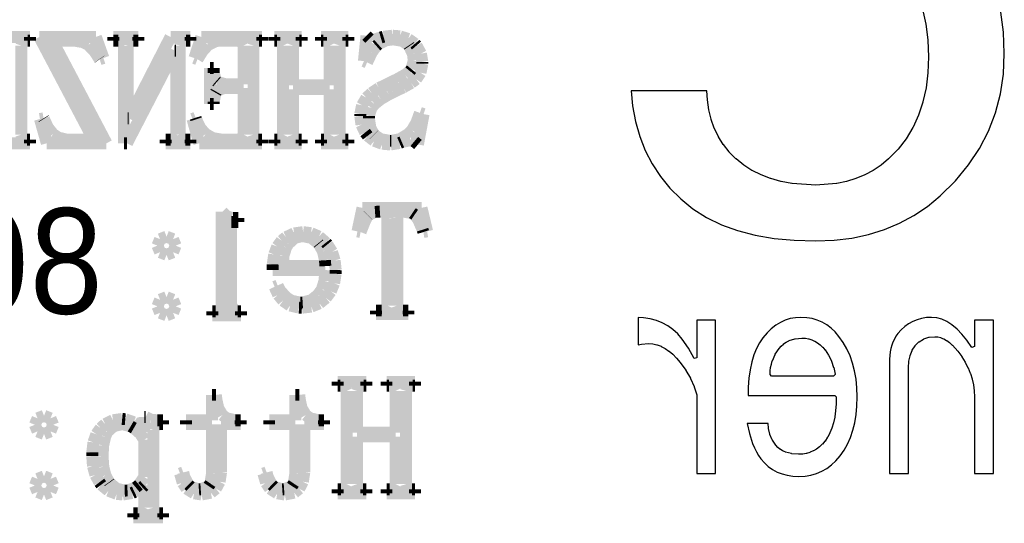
# Model space of a CAD drawing. Extents: x -53 to 531, y -106 to 304.
# Tile 8 of 66: x -26.35 to -17.96, y -99.05 to -94.75. Entities that reach past the tile are written whole.
import ezdxf

# ---------------------------------------------------------------- set-up
doc = ezdxf.new("R2010")
doc.units = 0
doc.layers.add('BOARD_GEOMETRY_SILKSCREEN_B', color=1, linetype='CONTINUOUS')

msp = doc.modelspace()

# ---------------------------------------------------------------- linework, layer by layer
at = {"layer": 'BOARD_GEOMETRY_SILKSCREEN_B'}
msp.add_lwpolyline([(-18.655538, -94.66199), (-18.627344, -94.788482), (-18.627344, -94.78899), (-18.610326, -94.923864), (-18.609818, -94.92488), (-18.604484, -95.06712), (-18.60931, -95.203264), (-18.60931, -95.20428), (-18.624804, -95.331788), (-18.624804, -95.333058), (-18.650712, -95.452184), (-18.65122, -95.453962), (-18.688812, -95.564198), (-18.68932, -95.565976), (-18.735294, -95.6691), (-18.735802, -95.670878), (-18.793714, -95.76689), (-18.794984, -95.76816), (-18.862802, -95.856298), (-18.864326, -95.857822), (-18.943828, -95.937324), (-18.94459, -95.938086), (-19.007328, -95.990664), (-19.008344, -95.99168), (-19.074892, -96.036384), (-19.075908, -96.036892), (-19.146012, -96.074992), (-19.147536, -96.0755), (-19.22272, -96.106488), (-19.223482, -96.106488), (-19.301714, -96.131888), (-19.302984, -96.131888), (-19.38528, -96.14916), (-19.386804, -96.149414), (-19.563588, -96.162876), (-19.565112, -96.162876), (-19.767296, -96.149414), (-19.76882, -96.14916), (-19.861022, -96.131888), (-19.862292, -96.131888), (-19.948906, -96.106488), (-19.949922, -96.106488), (-20.030694, -96.0755), (-20.03171, -96.074992), (-20.107402, -96.036892), (-20.108926, -96.036384), (-20.178522, -95.99168), (-20.179538, -95.990918), (-20.244308, -95.938086), (-20.245578, -95.937324), (-20.302728, -95.879666), (-20.303744, -95.878396), (-20.35302, -95.816674), (-20.353782, -95.815658), (-20.395184, -95.749618), (-20.395692, -95.748094), (-20.430998, -95.676974), (-20.431506, -95.675196), (-20.457414, -95.601282), (-20.457922, -95.600012), (-20.477226, -95.520256), (-20.477734, -95.518986), (-20.489418, -95.435674), (-20.489418, -95.434658), (-20.49272, -95.357696), (-21.139404, -95.357696), (-21.126704, -95.486474), (-21.101812, -95.620078), (-21.06549, -95.747586), (-21.019008, -95.867474), (-20.960334, -95.981774), (-20.890484, -96.087692), (-20.809204, -96.188022), (-20.717002, -96.280224), (-20.612608, -96.364298), (-20.497292, -96.436688), (-20.370038, -96.499172), (-20.232878, -96.548194), (-20.082002, -96.588072), (-19.92122, -96.615758), (-19.7485, -96.632522), (-19.564604, -96.637094), (-19.407632, -96.63176), (-19.258534, -96.613472), (-19.115532, -96.5835), (-18.979896, -96.54159), (-18.850102, -96.487488), (-18.727928, -96.421194), (-18.611596, -96.34347), (-18.502884, -96.252284), (-18.374614, -96.125284), (-18.263616, -95.990156), (-18.169636, -95.849694), (-18.092928, -95.701358), (-18.033238, -95.546926), (-17.990312, -95.38462), (-17.964912, -95.215964), (-17.957038, -95.03918), (-17.963896, -94.858586), (-17.987518, -94.68612)], dxfattribs=at)
at = {"layer": 'BOARD_GEOMETRY_SILKSCREEN_B', "const_width": 0.1016}
for points in [[(-26.266902, -94.89821), (-26.500074, -94.89821)], [(-26.341324, -94.972124), (-26.330402, -94.94012)], [(-26.330402, -94.94012), (-26.28773, -94.929706)], [(-26.28773, -94.929706), (-26.266902, -94.929706)], [(-26.266902, -94.929706), (-26.266902, -94.89821)], [(-26.186892, -94.89821), (-25.725628, -95.773748)], [(-25.7048, -94.89821), (-26.186892, -94.89821)], [(-25.614376, -95.80499), (-26.075386, -94.929706)], [(-26.075386, -94.929706), (-25.89022, -94.929706)], [(-25.89022, -94.929706), (-25.81402, -94.943168)], [(-25.640284, -95.078296), (-25.7048, -94.89821)], [(-25.555956, -94.89821), (-25.555956, -94.929706)], [(-25.343612, -94.89821), (-25.555956, -94.89821)], [(-25.555956, -94.929706), (-25.513284, -94.929706)], [(-25.513284, -94.929706), (-25.482042, -94.94012)], [(-25.482042, -94.94012), (-25.465532, -94.972124)], [(-25.43429, -94.972124), (-25.423876, -94.94012)], [(-25.068022, -94.89821), (-25.423876, -95.592646)], [(-25.423876, -94.94012), (-25.386284, -94.929706)], [(-25.386284, -94.929706), (-25.343612, -94.929706)], [(-25.343612, -94.929706), (-25.343612, -94.89821)], [(-24.898096, -94.89821), (-25.068022, -94.89821)], [(-24.98852, -94.972124), (-24.978614, -94.94012)], [(-24.978614, -94.94012), (-24.935434, -94.929706)], [(-24.935434, -94.929706), (-24.898096, -94.929706)], [(-24.898096, -94.929706), (-24.898096, -94.89821)], [(-24.805894, -94.89821), (-24.864314, -95.078296)], [(-24.286718, -94.89821), (-24.805894, -94.89821)], [(-24.747728, -94.967044), (-24.680418, -94.93377)], [(-24.680418, -94.93377), (-24.641556, -94.929706)], [(-24.641556, -94.929706), (-24.493728, -94.929706)], [(-24.493728, -94.929706), (-24.461724, -94.94012)], [(-24.461724, -94.94012), (-24.445722, -94.972124)], [(-24.360378, -94.972124), (-24.350218, -94.94012)], [(-24.350218, -94.94012), (-24.313642, -94.929706)], [(-24.313642, -94.929706), (-24.286718, -94.929706)], [(-24.286718, -94.929706), (-24.286718, -94.89821)], [(-24.182324, -94.89821), (-24.182324, -94.929706)], [(-23.948644, -94.89821), (-24.182324, -94.89821)], [(-24.182324, -94.929706), (-24.161242, -94.929706)], [(-24.161242, -94.929706), (-24.12365, -94.94012)], [(-24.12365, -94.94012), (-24.108156, -94.972124)], [(-24.023828, -94.972124), (-24.012144, -94.94012)], [(-24.012144, -94.94012), (-23.970742, -94.929706)], [(-23.970742, -94.929706), (-23.948644, -94.929706)], [(-23.948644, -94.929706), (-23.948644, -94.89821)], [(-23.784306, -94.89821), (-23.784306, -94.929706)], [(-23.551134, -94.89821), (-23.784306, -94.89821)], [(-23.784306, -94.929706), (-23.763478, -94.929706)], [(-23.763478, -94.929706), (-23.725886, -94.94012)], [(-23.725886, -94.94012), (-23.710392, -94.972124)], [(-23.626318, -94.972124), (-23.614634, -94.94012)], [(-23.614634, -94.94012), (-23.572978, -94.929706)], [(-23.572978, -94.929706), (-23.551134, -94.929706)], [(-23.551134, -94.929706), (-23.551134, -94.89821)], [(-23.396956, -94.887796), (-23.4188, -95.104458)], [(-23.371048, -94.913958), (-23.396956, -94.887796)], [(-23.344886, -94.924372), (-23.371048, -94.913958)], [(-23.27529, -94.903544), (-23.344886, -94.924372)], [(-23.297134, -94.96171), (-23.231602, -94.92742)], [(-23.251414, -94.896432), (-23.27529, -94.903544)], [(-23.175722, -94.887796), (-23.251414, -94.896432)], [(-23.231602, -94.92742), (-23.169118, -94.919292)], [(-23.110698, -94.89313), (-23.175722, -94.887796)], [(-23.169118, -94.919292), (-23.087838, -94.932754)], [(-23.041102, -94.91599), (-23.110698, -94.89313)], [(-23.087838, -94.932754), (-23.036022, -94.971108)], [(-22.983698, -94.95663), (-23.041102, -94.91599)], [(-26.341324, -95.731076), (-26.341324, -94.972124)], [(-25.81402, -94.943168), (-25.7683, -94.967044)], [(-25.7683, -94.967044), (-25.718516, -95.018098)], [(-25.718516, -95.018098), (-25.673812, -95.086932)], [(-25.465532, -94.972124), (-25.465532, -95.80499)], [(-25.439624, -95.80499), (-25.031446, -95.014796)], [(-25.43429, -95.592646), (-25.43429, -94.972124)], [(-25.031446, -95.014796), (-25.020016, -95.014796)], [(-25.020016, -95.014796), (-25.020016, -95.731076)], [(-24.98852, -95.731076), (-24.98852, -94.972124)], [(-24.838152, -95.08871), (-24.794718, -95.018098)], [(-24.794718, -95.018098), (-24.747728, -94.967044)], [(-24.445722, -94.972124), (-24.445722, -95.301308)], [(-24.360378, -95.731076), (-24.360378, -94.972124)], [(-24.108156, -94.972124), (-24.108156, -95.731076)], [(-24.023828, -95.311722), (-24.023828, -94.972124)], [(-23.710392, -94.972124), (-23.710392, -95.311722)], [(-23.626318, -95.731076), (-23.626318, -94.972124)], [(-23.352252, -95.03156), (-23.312628, -94.975426)], [(-23.312628, -94.975426), (-23.297134, -94.96171)], [(-23.036022, -94.971108), (-23.031704, -94.977458)], [(-23.031704, -94.977458), (-23.000716, -95.045022)], [(-22.970236, -94.972124), (-22.983698, -94.95663)], [(-22.932644, -95.040958), (-22.970236, -94.972124)], [(-25.673812, -95.086932), (-25.672542, -95.08871)], [(-25.672542, -95.08871), (-25.640284, -95.078296)], [(-24.864314, -95.078296), (-24.838152, -95.08871)], [(-23.4188, -95.104458), (-23.391876, -95.115888)], [(-23.391876, -95.115888), (-23.352252, -95.03156)], [(-22.994112, -95.099124), (-23.012908, -95.173292)], [(-23.000716, -95.045022), (-22.994112, -95.099124)], [(-22.920198, -95.110808), (-22.932644, -95.040958)], [(-24.73198, -95.163894), (-24.73198, -95.47098)], [(-24.699722, -95.163894), (-24.73198, -95.163894)], [(-24.699722, -95.205296), (-24.699722, -95.163894)], [(-23.026624, -95.189802), (-23.06701, -95.221044)], [(-23.012908, -95.173292), (-23.026624, -95.189802)], [(-22.935946, -95.203264), (-22.920198, -95.125286)], [(-22.920198, -95.125286), (-22.920198, -95.110808)], [(-24.678894, -95.275146), (-24.699722, -95.205296)], [(-24.671528, -95.281496), (-24.678894, -95.275146)], [(-23.137114, -95.259652), (-23.21179, -95.295974)], [(-23.06701, -95.221044), (-23.137114, -95.259652)], [(-23.015956, -95.290894), (-22.973284, -95.258636)], [(-22.973284, -95.258636), (-22.935946, -95.203264)], [(-24.678894, -95.364808), (-24.615394, -95.333566)], [(-24.5999, -95.301308), (-24.671528, -95.281496)], [(-24.615394, -95.333566), (-24.445722, -95.333566)], [(-24.445722, -95.301308), (-24.5999, -95.301308)], [(-24.445722, -95.333566), (-24.445722, -95.731076)], [(-23.710392, -95.311722), (-24.023828, -95.311722)], [(-24.023828, -95.34398), (-23.710392, -95.34398)], [(-24.023828, -95.731076), (-24.023828, -95.34398)], [(-23.710392, -95.34398), (-23.710392, -95.731076)], [(-23.290784, -95.334582), (-23.353522, -95.376238)], [(-23.21179, -95.295974), (-23.290784, -95.334582)], [(-23.169118, -95.369888), (-23.083012, -95.328232)], [(-23.083012, -95.328232), (-23.015956, -95.290894)], [(-24.699722, -95.450152), (-24.684228, -95.374206)], [(-24.684228, -95.374206), (-24.678894, -95.364808)], [(-23.396956, -95.417894), (-23.434548, -95.481394)], [(-23.353522, -95.376238), (-23.396956, -95.417894)], [(-23.328376, -95.47098), (-23.276306, -95.429324)], [(-23.276306, -95.429324), (-23.207726, -95.388684)], [(-23.207726, -95.388684), (-23.169118, -95.369888)], [(-24.73198, -95.47098), (-24.699722, -95.47098)], [(-24.699722, -95.47098), (-24.699722, -95.450152)], [(-23.434548, -95.481394), (-23.450042, -95.556324)], [(-23.376128, -95.571818), (-23.3553, -95.504254)], [(-23.3553, -95.504254), (-23.328376, -95.47098)], [(-26.150824, -95.592646), (-26.181812, -95.59798)], [(-26.181812, -95.59798), (-26.123392, -95.80499)], [(-26.148284, -95.59671), (-26.150824, -95.592646)], [(-26.112978, -95.67291), (-26.148284, -95.59671)], [(-25.423876, -95.592646), (-25.43429, -95.592646)], [(-24.8539, -95.587566), (-24.880824, -95.59798)], [(-24.880824, -95.59798), (-24.822912, -95.80499)], [(-24.849582, -95.601028), (-24.8539, -95.587566)], [(-24.814276, -95.674942), (-24.849582, -95.601028)], [(-23.450042, -95.556324), (-23.450042, -95.571818)], [(-23.450042, -95.571818), (-23.439628, -95.646748)], [(-23.376128, -95.59163), (-23.376128, -95.571818)], [(-23.363682, -95.671894), (-23.376128, -95.59163)], [(-22.941026, -95.54591), (-22.971252, -95.630238)], [(-22.95779, -95.815404), (-22.909784, -95.556324)], [(-22.909784, -95.556324), (-22.941026, -95.54591)], [(-26.070306, -95.725996), (-26.112978, -95.67291)], [(-24.769826, -95.725996), (-24.814276, -95.674942)], [(-23.439628, -95.646748), (-23.408386, -95.713296)], [(-23.333456, -95.731076), (-23.363682, -95.671894)], [(-23.008844, -95.693738), (-23.047198, -95.731076)], [(-22.971252, -95.630238), (-23.008844, -95.693738)], [(-26.330402, -95.762318), (-26.341324, -95.731076)], [(-26.293318, -95.773748), (-26.330402, -95.762318)], [(-26.266902, -95.773748), (-26.293318, -95.773748)], [(-26.266902, -95.80499), (-26.266902, -95.773748)], [(-26.024332, -95.757238), (-26.070306, -95.725996)], [(-25.95372, -95.773748), (-26.024332, -95.757238)], [(-25.725628, -95.773748), (-25.95372, -95.773748)], [(-25.11044, -95.773748), (-25.11044, -95.80499)], [(-25.068022, -95.773748), (-25.11044, -95.773748)], [(-25.036526, -95.762318), (-25.068022, -95.773748)], [(-25.020016, -95.731076), (-25.036526, -95.762318)], [(-24.978614, -95.762318), (-24.98852, -95.731076)], [(-24.941022, -95.773748), (-24.978614, -95.762318)], [(-24.898096, -95.773748), (-24.941022, -95.773748)], [(-24.898096, -95.80499), (-24.898096, -95.773748)], [(-24.707088, -95.761302), (-24.769826, -95.725996)], [(-24.631142, -95.773748), (-24.707088, -95.761302)], [(-24.493728, -95.773748), (-24.631142, -95.773748)], [(-24.461724, -95.762318), (-24.493728, -95.773748)], [(-24.445722, -95.731076), (-24.461724, -95.762318)], [(-24.350218, -95.762318), (-24.360378, -95.731076)], [(-24.318722, -95.773748), (-24.350218, -95.762318)], [(-24.286718, -95.773748), (-24.318722, -95.773748)], [(-24.286718, -95.80499), (-24.286718, -95.773748)], [(-24.182324, -95.773748), (-24.182324, -95.80499)], [(-24.155908, -95.773748), (-24.182324, -95.773748)], [(-24.12365, -95.762318), (-24.155908, -95.773748)], [(-24.108156, -95.731076), (-24.12365, -95.762318)], [(-24.012144, -95.762318), (-24.023828, -95.731076)], [(-23.975822, -95.773748), (-24.012144, -95.762318)], [(-23.948644, -95.773748), (-23.975822, -95.773748)], [(-23.948644, -95.80499), (-23.948644, -95.773748)], [(-23.784306, -95.773748), (-23.784306, -95.80499)], [(-23.758144, -95.773748), (-23.784306, -95.773748)], [(-23.725886, -95.762318), (-23.758144, -95.773748)], [(-23.710392, -95.731076), (-23.725886, -95.762318)], [(-23.614634, -95.762318), (-23.626318, -95.731076)], [(-23.578312, -95.773748), (-23.614634, -95.762318)], [(-23.551134, -95.773748), (-23.578312, -95.773748)], [(-23.551134, -95.80499), (-23.551134, -95.773748)], [(-23.408386, -95.713296), (-23.386542, -95.74149)], [(-23.386542, -95.74149), (-23.331424, -95.784162)], [(-23.33244, -95.732092), (-23.333456, -95.731076)], [(-23.274274, -95.7707), (-23.33244, -95.732092)], [(-23.196042, -95.784162), (-23.274274, -95.7707)], [(-23.112222, -95.769684), (-23.185628, -95.784162)], [(-23.047198, -95.731076), (-23.112222, -95.769684)], [(-23.095204, -95.794576), (-23.02129, -95.779082)], [(-23.02129, -95.779082), (-22.989032, -95.789496)], [(-26.500074, -95.80499), (-26.266902, -95.80499)], [(-26.123392, -95.80499), (-25.614376, -95.80499)], [(-25.465532, -95.80499), (-25.439624, -95.80499)], [(-25.11044, -95.80499), (-24.898096, -95.80499)], [(-24.822912, -95.80499), (-24.286718, -95.80499)], [(-24.182324, -95.80499), (-23.948644, -95.80499)], [(-23.784306, -95.80499), (-23.551134, -95.80499)], [(-23.331424, -95.784162), (-23.262844, -95.809308)], [(-23.262844, -95.809308), (-23.191216, -95.815404)], [(-23.185628, -95.784162), (-23.196042, -95.784162)], [(-23.191216, -95.815404), (-23.115016, -95.802958)], [(-23.115016, -95.802958), (-23.095204, -95.794576)], [(-22.989032, -95.789496), (-22.95779, -95.815404)], [(-23.431246, -96.355916), (-23.473918, -96.556576)], [(-22.92731, -96.355916), (-23.431246, -96.355916)], [(-22.879558, -96.556576), (-22.92731, -96.355916)], [(-24.63292, -96.38919), (-24.63292, -97.26676)], [(-24.582628, -96.435926), (-24.62657, -96.38919)], [(-24.59101, -96.424242), (-24.551386, -96.441006)], [(-24.552402, -96.444562), (-24.552402, -97.23882)], [(-24.534114, -96.443292), (-24.48941, -96.443292)], [(-24.48941, -96.443292), (-24.48941, -96.47682)], [(-23.410418, -96.4692), (-23.38451, -96.420432)], [(-23.38451, -96.420432), (-23.383494, -96.419416)], [(-23.383494, -96.419416), (-23.324058, -96.390206)], [(-23.324058, -96.390206), (-23.282402, -96.387412)], [(-23.282402, -96.387412), (-23.224236, -96.392238)], [(-23.224236, -96.392238), (-23.218902, -96.445324)], [(-23.218902, -96.445324), (-23.218902, -97.188528)], [(-23.134574, -96.440244), (-23.128224, -96.392238)], [(-23.134574, -97.188528), (-23.134574, -96.440244)], [(-23.128224, -96.392238), (-23.086822, -96.387412)], [(-23.086822, -96.387412), (-23.005542, -96.40062)], [(-23.005542, -96.40062), (-22.98573, -96.414082)], [(-22.98573, -96.414082), (-22.954488, -96.458024)], [(-24.623522, -96.53651), (-24.633936, -96.486472)], [(-24.550878, -96.47682), (-24.607012, -96.487996)], [(-24.48941, -96.47682), (-24.550878, -96.47682)], [(-23.446994, -96.56191), (-23.410418, -96.4692)], [(-22.954488, -96.458024), (-22.918166, -96.542098)], [(-25.102058, -96.601026), (-25.157176, -96.62287)], [(-25.046686, -96.62287), (-25.102058, -96.601026)], [(-24.08301, -96.605598), (-24.120602, -96.635824)], [(-24.014176, -96.57334), (-24.08301, -96.605598)], [(-24.064214, -96.663002), (-24.009096, -96.611948)], [(-23.937214, -96.562926), (-24.014176, -96.57334)], [(-24.009096, -96.611948), (-23.942548, -96.5962)], [(-23.942548, -96.5962), (-23.866602, -96.611948)], [(-23.86965, -96.571308), (-23.937214, -96.562926)], [(-23.801832, -96.600518), (-23.86965, -96.571308)], [(-23.866602, -96.611948), (-23.808182, -96.657668)], [(-23.74265, -96.652588), (-23.801832, -96.600518)], [(-23.473918, -96.556576), (-23.446994, -96.56191)], [(-22.918166, -96.542098), (-22.911816, -96.56191)], [(-22.911816, -96.56191), (-22.879558, -96.556576)], [(-25.157176, -96.62287), (-25.179782, -96.677988)], [(-25.179782, -96.677988), (-25.157176, -96.734122)], [(-25.02408, -96.677988), (-25.046686, -96.62287)], [(-25.046686, -96.734122), (-25.02408, -96.677988)], [(-24.15794, -96.685862), (-24.184102, -96.753426)], [(-24.120602, -96.635824), (-24.15794, -96.685862)], [(-24.104854, -96.764856), (-24.08301, -96.69399)], [(-24.08301, -96.69399), (-24.064214, -96.663002)], [(-23.808182, -96.657668), (-23.803864, -96.663002)], [(-23.803864, -96.663002), (-23.768558, -96.726502)], [(-23.730204, -96.668082), (-23.74265, -96.652588)], [(-23.69058, -96.731582), (-23.730204, -96.668082)], [(-25.157176, -96.734122), (-25.102058, -96.755966)], [(-25.102058, -96.755966), (-25.046686, -96.734122)], [(-24.184102, -96.753426), (-24.196548, -96.837754)], [(-24.108918, -96.852486), (-24.104854, -96.764856)], [(-23.768558, -96.726502), (-23.750778, -96.802448)], [(-23.66772, -96.80448), (-23.69058, -96.731582)], [(-24.196548, -96.837754), (-24.197564, -96.88576)], [(-23.74773, -96.852486), (-24.108918, -96.852486)], [(-23.750778, -96.802448), (-23.74773, -96.852486)], [(-23.659338, -96.88576), (-23.66772, -96.80448)], [(-24.197564, -96.88576), (-23.74773, -96.88576)], [(-23.74773, -96.88576), (-23.755096, -96.978216)], [(-23.6728, -96.999044), (-23.660354, -96.918018)], [(-23.660354, -96.918018), (-23.659338, -96.88576)], [(-24.153876, -97.018856), (-24.1808, -97.02927)], [(-24.1808, -97.02927), (-24.149558, -97.097088)], [(-24.133048, -97.061528), (-24.153876, -97.018856)], [(-23.755096, -96.978216), (-23.77694, -97.049082)], [(-23.700994, -97.067878), (-23.6728, -96.999044)], [(-25.102058, -97.117154), (-25.157176, -97.139252)], [(-25.046686, -97.139252), (-25.102058, -97.117154)], [(-24.149558, -97.097088), (-24.108918, -97.147126)], [(-24.080978, -97.118932), (-24.133048, -97.061528)], [(-24.036274, -97.147888), (-24.080978, -97.118932)], [(-23.809198, -97.096072), (-23.867364, -97.142808)], [(-23.77694, -97.049082), (-23.809198, -97.096072)], [(-23.798784, -97.169986), (-23.74265, -97.124012)], [(-23.74265, -97.124012), (-23.700994, -97.067878)], [(-25.157176, -97.139252), (-25.179782, -97.195386)], [(-25.179782, -97.195386), (-25.157176, -97.250504)], [(-25.02408, -97.195386), (-25.046686, -97.139252)], [(-25.046686, -97.250504), (-25.02408, -97.195386)], [(-24.544782, -97.193862), (-24.528272, -97.227136)], [(-24.108918, -97.147126), (-24.04872, -97.188528)], [(-24.04872, -97.188528), (-23.972774, -97.206308)], [(-23.959058, -97.163636), (-24.036274, -97.147888)], [(-23.972774, -97.206308), (-23.947628, -97.207324)], [(-23.941278, -97.16262), (-23.959058, -97.163636)], [(-23.947628, -97.207324), (-23.867364, -97.197926)], [(-23.867364, -97.142808), (-23.941278, -97.16262)], [(-23.867364, -97.197926), (-23.798784, -97.169986)], [(-23.218902, -97.188528), (-23.234396, -97.220024)], [(-23.123144, -97.220024), (-23.134574, -97.188528)], [(-25.157176, -97.250504), (-25.102058, -97.272348)], [(-25.102058, -97.272348), (-25.046686, -97.250504)], [(-24.711406, -97.27184), (-24.711406, -97.238566)], [(-24.711406, -97.238566), (-24.683466, -97.238566)], [(-24.466804, -97.27184), (-24.711406, -97.27184)], [(-24.683466, -97.238566), (-24.644858, -97.227136)], [(-24.528272, -97.227136), (-24.494998, -97.238566)], [(-24.494998, -97.238566), (-24.466804, -97.238566)], [(-24.466804, -97.238566), (-24.466804, -97.27184)], [(-23.266908, -97.2312), (-23.31466, -97.2312)], [(-23.31466, -97.2312), (-23.31466, -97.262442)], [(-23.31466, -97.262442), (-23.038816, -97.262442)], [(-23.234396, -97.220024), (-23.266908, -97.2312)], [(-23.086822, -97.2312), (-23.123144, -97.220024)], [(-23.038816, -97.2312), (-23.086822, -97.2312)], [(-23.038816, -97.262442), (-23.038816, -97.2312)], [(-23.64359, -97.839022), (-23.64359, -97.872296)], [(-23.398988, -97.839022), (-23.64359, -97.839022)], [(-23.64359, -97.872296), (-23.620476, -97.872296)], [(-23.620476, -97.872296), (-23.582122, -97.88398)], [(-23.465536, -97.88398), (-23.420832, -97.872296)], [(-23.420832, -97.872296), (-23.398988, -97.872296)], [(-23.398988, -97.872296), (-23.398988, -97.839022)], [(-23.226014, -97.839022), (-23.226014, -97.872296)], [(-22.982428, -97.839022), (-23.226014, -97.839022)], [(-23.226014, -97.872296), (-23.20417, -97.872296)], [(-23.20417, -97.872296), (-23.165816, -97.88398)], [(-23.048976, -97.88398), (-23.004272, -97.872296)], [(-23.004272, -97.872296), (-22.982428, -97.872296)], [(-22.982428, -97.872296), (-22.982428, -97.839022)], [(-24.714708, -97.950274), (-24.714708, -98.166682)], [(-24.681434, -97.950274), (-24.714708, -97.950274)], [(-24.6761, -97.994216), (-24.681434, -97.950274)], [(-24.003762, -97.950274), (-24.003762, -98.166682)], [(-23.970488, -97.950274), (-24.003762, -97.950274)], [(-23.965154, -97.994216), (-23.970488, -97.950274)], [(-23.582122, -97.88398), (-23.565612, -97.917)], [(-23.565612, -97.917), (-23.565612, -98.711512)], [(-23.476966, -97.917), (-23.465536, -97.88398)], [(-23.476966, -98.272092), (-23.476966, -97.917)], [(-23.165816, -97.88398), (-23.149052, -97.917)], [(-23.149052, -97.917), (-23.149052, -98.272092)], [(-23.05939, -97.917), (-23.048976, -97.88398)], [(-23.05939, -98.711512), (-23.05939, -97.917)], [(-24.660606, -98.064066), (-24.6761, -97.994216)], [(-23.94966, -98.064066), (-23.965154, -97.994216)], [(-26.147014, -98.128582), (-26.202132, -98.150426)], [(-26.091896, -98.150426), (-26.147014, -98.128582)], [(-24.626316, -98.121978), (-24.660606, -98.064066)], [(-24.58974, -98.14941), (-24.626316, -98.121978)], [(-23.915116, -98.121978), (-23.94966, -98.064066)], [(-23.878794, -98.14941), (-23.915116, -98.121978)], [(-26.202132, -98.150426), (-26.224992, -98.20529)], [(-26.224992, -98.20529), (-26.202132, -98.261678)], [(-26.069036, -98.20529), (-26.091896, -98.150426)], [(-26.091896, -98.261678), (-26.069036, -98.20529)], [(-25.625552, -98.199194), (-25.66416, -98.233484)], [(-25.559004, -98.166682), (-25.625552, -98.199194)], [(-25.608788, -98.267012), (-25.55367, -98.216974)], [(-25.480772, -98.155506), (-25.559004, -98.166682)], [(-25.55367, -98.216974), (-25.480772, -98.20021)], [(-25.453848, -98.157792), (-25.480772, -98.155506)], [(-25.480772, -98.20021), (-25.407874, -98.21799)], [(-25.38095, -98.1837), (-25.453848, -98.157792)], [(-25.34666, -98.207576), (-25.38095, -98.1837)], [(-25.292304, -98.267012), (-25.34666, -98.207576)], [(-25.292304, -98.138996), (-25.292304, -98.267012)], [(-25.280874, -98.138996), (-25.292304, -98.138996)], [(-25.23617, -98.161602), (-25.280874, -98.138996)], [(-25.181052, -98.166682), (-25.23617, -98.161602)], [(-25.214326, -98.249994), (-25.202896, -98.216974)], [(-25.202896, -98.216974), (-25.164288, -98.20021)], [(-25.131014, -98.166682), (-25.181052, -98.166682)], [(-25.164288, -98.20021), (-25.131014, -98.20021)], [(-25.131014, -98.20021), (-25.131014, -98.166682)], [(-24.93645, -98.166682), (-24.93645, -98.20021)], [(-24.714708, -98.166682), (-24.93645, -98.166682)], [(-24.93645, -98.20021), (-24.714708, -98.20021)], [(-24.714708, -98.20021), (-24.714708, -98.621596)], [(-24.636476, -98.20021), (-24.470106, -98.20021)], [(-24.636476, -98.607372), (-24.636476, -98.20021)], [(-24.51481, -98.166682), (-24.58974, -98.14941)], [(-24.470106, -98.166682), (-24.51481, -98.166682)], [(-24.470106, -98.20021), (-24.470106, -98.166682)], [(-24.22652, -98.166682), (-24.22652, -98.20021)], [(-24.003762, -98.166682), (-24.22652, -98.166682)], [(-24.22652, -98.20021), (-24.003762, -98.20021)], [(-24.003762, -98.20021), (-24.003762, -98.621596)], [(-23.9268, -98.20021), (-23.760176, -98.20021)], [(-23.9268, -98.607372), (-23.9268, -98.20021)], [(-23.803864, -98.166682), (-23.878794, -98.14941)], [(-23.760176, -98.166682), (-23.803864, -98.166682)], [(-23.760176, -98.20021), (-23.760176, -98.166682)], [(-26.202132, -98.261678), (-26.147014, -98.283522)], [(-26.147014, -98.283522), (-26.091896, -98.261678)], [(-25.701498, -98.285808), (-25.725374, -98.355404)], [(-25.66416, -98.233484), (-25.701498, -98.285808)], [(-25.625552, -98.307398), (-25.608788, -98.267012)], [(-25.407874, -98.21799), (-25.38095, -98.233484)], [(-25.38095, -98.233484), (-25.326848, -98.280474)], [(-25.326848, -98.280474), (-25.292304, -98.333306)], [(-25.214326, -98.91141), (-25.214326, -98.249994)], [(-23.149052, -98.272092), (-23.476966, -98.272092)], [(-25.725374, -98.355404), (-25.735788, -98.44151)], [(-25.647396, -98.47199), (-25.642316, -98.381566)], [(-25.642316, -98.381566), (-25.625552, -98.307398)], [(-25.292304, -98.333306), (-25.292304, -98.64979)], [(-23.476966, -98.305366), (-23.149052, -98.305366)], [(-23.476966, -98.711512), (-23.476966, -98.305366)], [(-23.149052, -98.305366), (-23.149052, -98.711512)], [(-25.735788, -98.44151), (-25.735788, -98.47199)], [(-25.735788, -98.47199), (-25.729692, -98.558096)], [(-25.6413, -98.562668), (-25.647396, -98.47199)], [(-25.729692, -98.558096), (-25.708864, -98.63328)], [(-25.708864, -98.63328), (-25.674574, -98.69551)], [(-25.622504, -98.637598), (-25.6413, -98.562668)], [(-24.95931, -98.611182), (-24.986488, -98.621596)], [(-24.986488, -98.621596), (-24.96439, -98.700082)], [(-24.949912, -98.650806), (-24.95931, -98.611182)], [(-24.714708, -98.621596), (-24.72817, -98.706178)], [(-24.649176, -98.690684), (-24.636476, -98.607372)], [(-24.248364, -98.611182), (-24.276304, -98.621596)], [(-24.276304, -98.621596), (-24.253444, -98.700082)], [(-24.238966, -98.650806), (-24.248364, -98.611182)], [(-24.003762, -98.621596), (-24.017224, -98.706178)], [(-23.939246, -98.690684), (-23.9268, -98.607372)], [(-26.202132, -98.666808), (-26.224992, -98.722688)], [(-26.147014, -98.64471), (-26.202132, -98.666808)], [(-26.091896, -98.666808), (-26.147014, -98.64471)], [(-26.069036, -98.722688), (-26.091896, -98.666808)], [(-25.674574, -98.69551), (-25.658826, -98.716592)], [(-25.658826, -98.716592), (-25.597358, -98.767392)], [(-25.592278, -98.694494), (-25.622504, -98.637598)], [(-25.588976, -98.699066), (-25.592278, -98.694494)], [(-25.528778, -98.749866), (-25.588976, -98.699066)], [(-25.337262, -98.717608), (-25.364186, -98.739706)], [(-25.292304, -98.64979), (-25.337262, -98.717608)], [(-24.96439, -98.700082), (-24.931116, -98.749866)], [(-24.914606, -98.716592), (-24.949912, -98.650806)], [(-24.897842, -98.733102), (-24.914606, -98.716592)], [(-24.72817, -98.706178), (-24.742902, -98.728022)], [(-24.681434, -98.749866), (-24.649176, -98.690684)], [(-24.253444, -98.700082), (-24.22017, -98.749866)], [(-24.20366, -98.716592), (-24.238966, -98.650806)], [(-24.186896, -98.733102), (-24.20366, -98.716592)], [(-24.017224, -98.706178), (-24.031702, -98.728022)], [(-23.970488, -98.749866), (-23.939246, -98.690684)], [(-23.565612, -98.711512), (-23.582122, -98.744786)], [(-23.465536, -98.744786), (-23.476966, -98.711512)], [(-23.149052, -98.711512), (-23.165816, -98.744786)], [(-23.048976, -98.744786), (-23.05939, -98.711512)], [(-26.224992, -98.722688), (-26.202132, -98.777806)], [(-26.202132, -98.777806), (-26.147014, -98.799904)], [(-26.147014, -98.799904), (-26.091896, -98.777806)], [(-26.091896, -98.777806), (-26.069036, -98.722688)], [(-25.597358, -98.767392), (-25.527762, -98.79457)], [(-25.458928, -98.766376), (-25.528778, -98.749866)], [(-25.527762, -98.79457), (-25.475692, -98.799904)], [(-25.475692, -98.799904), (-25.395428, -98.787204)], [(-25.435052, -98.765614), (-25.458928, -98.766376)], [(-25.364186, -98.739706), (-25.435052, -98.765614)], [(-25.395428, -98.787204), (-25.375616, -98.777806)], [(-25.375616, -98.777806), (-25.309068, -98.738182)], [(-25.309068, -98.738182), (-25.292304, -98.722688)], [(-25.292304, -98.722688), (-25.292304, -98.91141)], [(-24.931116, -98.749866), (-24.867616, -98.78949)], [(-24.826214, -98.756216), (-24.897842, -98.733102)], [(-24.867616, -98.78949), (-24.8031, -98.799904)], [(-24.810466, -98.7552), (-24.826214, -98.756216)], [(-24.742902, -98.728022), (-24.810466, -98.7552)], [(-24.8031, -98.799904), (-24.724106, -98.78441)], [(-24.724106, -98.78441), (-24.681434, -98.749866)], [(-24.22017, -98.749866), (-24.157686, -98.78949)], [(-24.115014, -98.756216), (-24.186896, -98.733102)], [(-24.157686, -98.78949), (-24.09317, -98.799904)], [(-24.09952, -98.7552), (-24.115014, -98.756216)], [(-24.031702, -98.728022), (-24.09952, -98.7552)], [(-24.09317, -98.799904), (-24.01316, -98.78441)], [(-24.01316, -98.78441), (-23.970488, -98.749866)], [(-23.64359, -98.756216), (-23.64359, -98.78949)], [(-23.615396, -98.756216), (-23.64359, -98.756216)], [(-23.64359, -98.78949), (-23.398988, -98.78949)], [(-23.582122, -98.744786), (-23.615396, -98.756216)], [(-23.426928, -98.756216), (-23.465536, -98.744786)], [(-23.398988, -98.756216), (-23.426928, -98.756216)], [(-23.398988, -98.78949), (-23.398988, -98.756216)], [(-23.226014, -98.756216), (-23.226014, -98.78949)], [(-23.19909, -98.756216), (-23.226014, -98.756216)], [(-23.226014, -98.78949), (-22.982428, -98.78949)], [(-23.165816, -98.744786), (-23.19909, -98.756216)], [(-23.009606, -98.756216), (-23.048976, -98.744786)], [(-22.982428, -98.756216), (-23.009606, -98.756216)], [(-22.982428, -98.78949), (-22.982428, -98.756216)], [(-25.38603, -98.961194), (-25.38603, -98.994468)], [(-25.347676, -98.961194), (-25.38603, -98.961194)], [(-25.309068, -98.94951), (-25.347676, -98.961194)], [(-25.292304, -98.91141), (-25.309068, -98.94951)], [(-25.202896, -98.94951), (-25.214326, -98.91141)], [(-25.164288, -98.961194), (-25.202896, -98.94951)], [(-25.131014, -98.961194), (-25.164288, -98.961194)], [(-25.131014, -98.994468), (-25.131014, -98.961194)], [(-25.38603, -98.994468), (-25.131014, -98.994468)]]:
    msp.add_lwpolyline(points, dxfattribs=at)
at = {"layer": 'BOARD_GEOMETRY_SILKSCREEN_B'}
for points in [[(-20.418806, -98.621088), (-20.418806, -97.312988), (-20.579588, -97.312988), (-20.579588, -97.63379), (-20.60321, -97.639886), (-20.651724, -97.550986), (-20.704302, -97.474786), (-20.741894, -97.431098), (-20.783042, -97.39376), (-20.82673, -97.361756), (-20.87372, -97.335594), (-20.923504, -97.315782), (-20.977098, -97.300796), (-21.03374, -97.292414), (-21.080984, -97.289874), (-21.080984, -97.522792), (-21.052028, -97.516696), (-21.049996, -97.516696), (-20.992084, -97.513394), (-20.990306, -97.513394), (-20.955508, -97.516188), (-20.953984, -97.516188), (-20.919694, -97.5233), (-20.918424, -97.524316), (-20.884896, -97.536), (-20.883626, -97.53727), (-20.850606, -97.55378), (-20.84959, -97.554288), (-20.817078, -97.576386), (-20.815808, -97.576894), (-20.784312, -97.604072), (-20.783296, -97.60458), (-20.752308, -97.636584), (-20.7518, -97.637092), (-20.721828, -97.67316), (-20.72132, -97.674176), (-20.673822, -97.74047), (-20.673314, -97.741486), (-20.634198, -97.808796), (-20.633944, -97.81032), (-20.60321, -97.879916), (-20.602702, -97.881186), (-20.580096, -97.95129), (-20.579588, -97.9551), (-20.579588, -98.621088)], [(-19.709892, -98.644964), (-19.656298, -98.64217), (-19.606006, -98.633788), (-19.558508, -98.621088), (-19.513296, -98.601784), (-19.470624, -98.5774), (-19.430492, -98.547682), (-19.392646, -98.512376), (-19.357594, -98.470974), (-19.323304, -98.422968), (-19.29384, -98.369882), (-19.268694, -98.312986), (-19.248374, -98.25228), (-19.232118, -98.187256), (-19.220942, -98.118422), (-19.21383, -98.04527), (-19.211798, -97.967292), (-19.214084, -97.890076), (-19.221196, -97.8154), (-19.233642, -97.746058), (-19.250406, -97.679256), (-19.272504, -97.617026), (-19.29892, -97.55759), (-19.330416, -97.50298), (-19.366992, -97.451164), (-19.399504, -97.413572), (-19.434302, -97.380298), (-19.47164, -97.352866), (-19.51101, -97.329498), (-19.552412, -97.31248), (-19.596608, -97.29978), (-19.642582, -97.29216), (-19.691096, -97.289366), (-19.737832, -97.29216), (-19.782282, -97.300288), (-19.8247, -97.313496), (-19.866102, -97.332292), (-19.90598, -97.357184), (-19.94408, -97.386394), (-19.980402, -97.4217), (-20.015708, -97.462594), (-20.044918, -97.506282), (-20.070826, -97.554796), (-20.092924, -97.610168), (-20.110704, -97.669858), (-20.124674, -97.735898), (-20.134834, -97.807526), (-20.14093, -97.884488), (-20.142708, -97.954592), (-19.403822, -97.954592), (-19.391122, -97.967292), (-19.392138, -98.027998), (-19.392392, -98.029014), (-19.396202, -98.084894), (-19.39671, -98.086164), (-19.403822, -98.138488), (-19.403822, -98.138996), (-19.414236, -98.187256), (-19.41449, -98.188272), (-19.42719, -98.232722), (-19.427698, -98.233484), (-19.4437, -98.27387), (-19.444208, -98.274886), (-19.463004, -98.3107), (-19.46402, -98.312224), (-19.48561, -98.34372), (-19.486626, -98.344482), (-19.508216, -98.369882), (-19.509232, -98.37039), (-19.532092, -98.392488), (-19.533108, -98.392996), (-19.557746, -98.411792), (-19.559016, -98.413062), (-19.584924, -98.427286), (-19.586194, -98.428556), (-19.613626, -98.439986), (-19.614896, -98.440494), (-19.644106, -98.449384), (-19.64563, -98.449384), (-19.675602, -98.454464), (-19.677126, -98.454464), (-19.709384, -98.455988), (-19.710908, -98.455988), (-19.771106, -98.45167), (-19.773392, -98.451416), (-19.824446, -98.4377), (-19.826224, -98.437192), (-19.848322, -98.427286), (-19.8501, -98.426778), (-19.869912, -98.414078), (-19.871182, -98.413316), (-19.8882, -98.398584), (-19.889978, -98.397568), (-19.905218, -98.380296), (-19.906234, -98.379026), (-19.934428, -98.335592), (-19.935698, -98.334068), (-19.95551, -98.287586), (-19.956526, -98.2853), (-19.968718, -98.236786), (-19.969226, -98.2345), (-19.972274, -98.194368), (-20.149312, -98.194368), (-20.131024, -98.278696), (-20.1041, -98.365056), (-20.088606, -98.402394), (-20.071842, -98.436684), (-20.0533, -98.467926), (-20.033996, -98.495358), (-20.003008, -98.530918), (-19.969988, -98.56089), (-19.933412, -98.586798), (-19.894804, -98.60788), (-19.852894, -98.623882), (-19.80819, -98.63582), (-19.760692, -98.642678)], [(-18.05051, -98.621088), (-18.05051, -97.312988), (-18.211292, -97.312988), (-18.211292, -97.538286), (-18.234406, -97.545398), (-18.275808, -97.484692), (-18.318226, -97.432622), (-18.36039, -97.38868), (-18.403316, -97.352358), (-18.445988, -97.324926), (-18.488914, -97.305114), (-18.532602, -97.293176), (-18.576798, -97.289366), (-18.620486, -97.291398), (-18.662142, -97.298256), (-18.701512, -97.309178), (-18.738342, -97.324164), (-18.772886, -97.343722), (-18.805398, -97.36709), (-18.835624, -97.395284), (-18.864326, -97.427288), (-18.880836, -97.450656), (-18.894806, -97.475294), (-18.906998, -97.501202), (-18.917412, -97.527872), (-18.92554, -97.555812), (-18.931128, -97.584514), (-18.934684, -97.614486), (-18.9357, -97.645982), (-18.9357, -98.621088), (-18.775426, -98.621088), (-18.775426, -97.716086), (-18.771616, -97.665286), (-18.771108, -97.663), (-18.760694, -97.616518), (-18.76044, -97.614486), (-18.742914, -97.572068), (-18.741898, -97.569782), (-18.717514, -97.531682), (-18.71599, -97.529396), (-18.685002, -97.498662), (-18.682716, -97.496884), (-18.646394, -97.474278), (-18.643346, -97.4725), (-18.600928, -97.459292), (-18.598388, -97.458784), (-18.550128, -97.454466), (-18.547842, -97.454466), (-18.524728, -97.456498), (-18.522696, -97.456498), (-18.499582, -97.462086), (-18.497804, -97.462594), (-18.474436, -97.471992), (-18.472912, -97.4725), (-18.449798, -97.485962), (-18.448528, -97.486724), (-18.425414, -97.503488), (-18.424398, -97.503996), (-18.40103, -97.525078), (-18.400014, -97.525586), (-18.35404, -97.577656), (-18.353024, -97.578926), (-18.320004, -97.623884), (-18.319496, -97.6249), (-18.291302, -97.670874), (-18.290794, -97.671382), (-18.266918, -97.718372), (-18.26641, -97.71888), (-18.247106, -97.766124), (-18.246598, -97.766886), (-18.231104, -97.814892), (-18.230596, -97.816416), (-18.220182, -97.864676), (-18.219928, -97.865692), (-18.213578, -97.915476), (-18.213578, -97.916492), (-18.211292, -97.966784), (-18.211292, -98.621088)], [(-19.412712, -97.789492), (-19.941794, -97.789492), (-19.954494, -97.776792), (-19.954494, -97.776284), (-19.953478, -97.747074), (-19.953478, -97.746058), (-19.949922, -97.717356), (-19.949922, -97.716086), (-19.943826, -97.687892), (-19.943826, -97.687384), (-19.935698, -97.659698), (-19.934936, -97.658682), (-19.911822, -97.606358), (-19.910806, -97.60458), (-19.878294, -97.555558), (-19.877278, -97.55378), (-19.860006, -97.534476), (-19.85899, -97.533968), (-19.840194, -97.516696), (-19.838924, -97.51568), (-19.818096, -97.501202), (-19.816826, -97.500186), (-19.794728, -97.488756), (-19.792442, -97.487486), (-19.742404, -97.471992), (-19.73961, -97.471484), (-19.683476, -97.465896), (-19.681444, -97.465896), (-19.653504, -97.467674), (-19.652488, -97.468182), (-19.626326, -97.471992), (-19.624802, -97.4725), (-19.599402, -97.480374), (-19.598386, -97.480882), (-19.57451, -97.491296), (-19.57324, -97.492058), (-19.55038, -97.505774), (-19.54911, -97.506282), (-19.527774, -97.522792), (-19.526504, -97.5233), (-19.506438, -97.542858), (-19.505676, -97.543874), (-19.486626, -97.566226), (-19.48561, -97.566988), (-19.455892, -97.611184), (-19.431, -97.661222), (-19.430746, -97.662492), (-19.412712, -97.715578), (-19.412204, -97.717356), (-19.400012, -97.773998), (-19.400012, -97.776792)]]:
    msp.add_lwpolyline(points, close=True, dxfattribs=at)

# ---------------------------------------------------------------- texts
at = {"layer": 'BOARD_GEOMETRY_SILKSCREEN_B', "text_generation_flag": 2, "width": 0.927745}
msp.add_text('86-755-88852189', height=0.899922, dxfattribs=at).set_placement((-25.646888, -97.258378))

doc.saveas('drawing.dxf')
